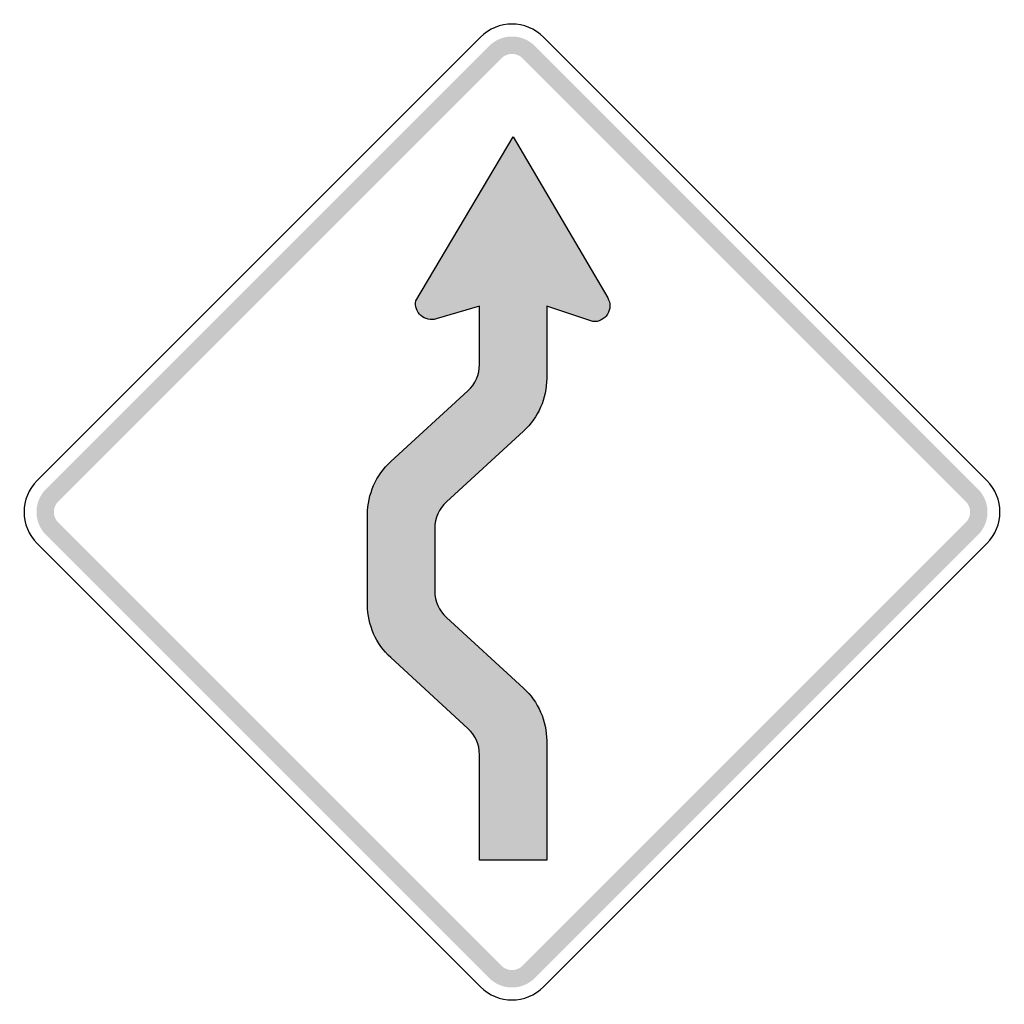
# Model space of a CAD drawing. Header units: inches. Extents: x -0.5 to 0.5, y -0.5 to 0.5.
import ezdxf

# ---------------------------------------------------------------- set-up
doc = ezdxf.new("R2010")
doc.units = ezdxf.units.IN
doc.header["$MEASUREMENT"] = 0

msp = doc.modelspace()

# ---------------------------------------------------------------- hatches: boundary and pattern name
for points in [[(0.02322, 0.47331), (0.02083, 0.47548), (0.01824, 0.4774), (0.01548, 0.47905), (0.01257, 0.48043), (0.00953, 0.48152), (0.00641, 0.4823), (0.00322, 0.48277), (0, 0.48293), (-0.00322, 0.48277), (-0.00641, 0.4823), (-0.00953, 0.48152), (-0.01257, 0.48043), (-0.01548, 0.47905), (-0.01824, 0.4774), (-0.02083, 0.47548), (-0.02322, 0.47331), (-0.01072, 0.46081), (-0.00961, 0.46181), (-0.00842, 0.4627), (-0.00714, 0.46346), (-0.0058, 0.4641), (-0.0044, 0.4646), (-0.00296, 0.46496), (-0.00149, 0.46518), (0, 0.46525), (0.00149, 0.46518), (0.00296, 0.46496), (0.0044, 0.4646), (0.0058, 0.4641), (0.00714, 0.46346), (0.00842, 0.4627), (0.00961, 0.46181), (0.01072, 0.46081), (0.02322, 0.47331)], [(-0.02322, 0.47331), (-0.47331, 0.02322), (-0.46081, 0.01072), (-0.01072, 0.46081), (-0.02322, 0.47331)], [(0.47331, 0.02322), (0.02322, 0.47331), (0.01072, 0.46081), (0.46081, 0.01072), (0.47331, 0.02322)], [(-0.47331, 0.02322), (-0.47536, 0.02098), (-0.47718, 0.01856), (-0.47878, 0.01598), (-0.48013, 0.01326), (-0.48123, 0.01044), (-0.48206, 0.00752), (-0.48262, 0.00454), (-0.4829, 0.00152), (-0.4829, -0.00152), (-0.48262, -0.00454), (-0.48206, -0.00752), (-0.48123, -0.01043), (-0.48013, -0.01326), (-0.47878, -0.01598), (-0.47718, -0.01856), (-0.47536, -0.02098), (-0.47331, -0.02322), (-0.46081, -0.01072), (-0.46175, -0.00968), (-0.4626, -0.00856), (-0.46333, -0.00737), (-0.46396, -0.00612), (-0.46446, -0.00482), (-0.46485, -0.00347), (-0.4651, -0.00209), (-0.46523, -0.0007), (-0.46523, 0.0007), (-0.4651, 0.00209), (-0.46485, 0.00347), (-0.46446, 0.00482), (-0.46396, 0.00612), (-0.46333, 0.00738), (-0.4626, 0.00857), (-0.46175, 0.00968), (-0.46081, 0.01072), (-0.47331, 0.02322)], [(0.47331, -0.02322), (0.47536, -0.02098), (0.47718, -0.01856), (0.47878, -0.01598), (0.48013, -0.01326), (0.48123, -0.01043), (0.48206, -0.00752), (0.48262, -0.00454), (0.4829, -0.00152), (0.4829, 0.00152), (0.48262, 0.00454), (0.48206, 0.00752), (0.48123, 0.01044), (0.48013, 0.01326), (0.47878, 0.01598), (0.47718, 0.01856), (0.47536, 0.02098), (0.47331, 0.02322), (0.46081, 0.01072), (0.46175, 0.00968), (0.4626, 0.00857), (0.46333, 0.00738), (0.46396, 0.00612), (0.46446, 0.00482), (0.46485, 0.00347), (0.4651, 0.00209), (0.46523, 0.0007), (0.46523, -0.0007), (0.4651, -0.00209), (0.46485, -0.00347), (0.46446, -0.00482), (0.46396, -0.00612), (0.46333, -0.00737), (0.4626, -0.00856), (0.46175, -0.00968), (0.46081, -0.01072), (0.47331, -0.02322)], [(-0.47331, -0.02322), (-0.02322, -0.47331), (-0.01072, -0.46081), (-0.46081, -0.01072), (-0.47331, -0.02322)], [(0.02322, -0.47331), (0.47331, -0.02322), (0.46081, -0.01072), (0.01072, -0.46081), (0.02322, -0.47331)], [(-0.02322, -0.47331), (-0.02083, -0.47548), (-0.01824, -0.4774), (-0.01548, -0.47905), (-0.01257, -0.48043), (-0.00953, -0.48152), (-0.00641, -0.4823), (-0.00322, -0.48277), (0, -0.48293), (0.00322, -0.48277), (0.00641, -0.4823), (0.00953, -0.48152), (0.01257, -0.48043), (0.01548, -0.47905), (0.01824, -0.4774), (0.02083, -0.47548), (0.02322, -0.47331), (0.01072, -0.46081), (0.00961, -0.46181), (0.00842, -0.46269), (0.00714, -0.46346), (0.0058, -0.46409), (0.0044, -0.4646), (0.00296, -0.46496), (0.00149, -0.46518), (0, -0.46525), (-0.00149, -0.46518), (-0.00296, -0.46496), (-0.0044, -0.4646), (-0.0058, -0.46409), (-0.00714, -0.46346), (-0.00842, -0.46269), (-0.00961, -0.46181), (-0.01072, -0.46081), (-0.02322, -0.47331)]]:
    msp.add_hatch(color=7).paths.add_polyline_path(points)
h = msp.add_hatch(color=7)
edge = h.paths.add_edge_path()
edge.add_line((0.00116, 0.38101), (-0.09774, 0.21458))
edge.add_spline(control_points=[(-0.09774, 0.21458), (-0.09872, 0.20902), (-0.09676, 0.20334), (-0.09254, 0.19957), (-0.08833, 0.1958), (-0.08247, 0.19448), (-0.07705, 0.19608)], knot_values=[0, 0, 0, 0, 1, 1, 1, 2, 2, 2, 2], degree=3, periodic=0)
edge.add_line((-0.07705, 0.19608), (-0.03297, 0.20904))
edge.add_line((-0.03297, 0.20904), (-0.03299, 0.14978))
edge.add_spline(control_points=[(-0.03299, 0.14978), (-0.03299, 0.13959), (-0.03727, 0.12986), (-0.04479, 0.12298)], knot_values=[0, 0, 0, 0, 1, 1, 1, 1], degree=3, periodic=0)
edge.add_line((-0.04479, 0.12298), (-0.1231, 0.05121))
edge.add_spline(control_points=[(-0.1231, 0.05121), (-0.13813, 0.03743), (-0.14669, 0.01797), (-0.14669, -0.00242)], knot_values=[0, 0, 0, 0, 1, 1, 1, 1], degree=3, periodic=0)
edge.add_line((-0.14669, -0.00242), (-0.14669, -0.09431))
edge.add_spline(control_points=[(-0.14669, -0.09431), (-0.14669, -0.11471), (-0.13813, -0.13416), (-0.1231, -0.14794)], knot_values=[0, 0, 0, 0, 1, 1, 1, 1], degree=3, periodic=0)
edge.add_line((-0.1231, -0.14794), (-0.04478, -0.21972))
edge.add_spline(control_points=[(-0.04478, -0.21972), (-0.03726, -0.2266), (-0.03298, -0.23633), (-0.03298, -0.24653)], knot_values=[0, 0, 0, 0, 1, 1, 1, 1], degree=3, periodic=0)
edge.add_line((-0.03298, -0.24653), (-0.03298, -0.35372))
edge.add_line((-0.03298, -0.35372), (0.03522, -0.35361))
edge.add_line((0.03522, -0.35361), (0.03522, -0.23247))
edge.add_spline(control_points=[(0.03522, -0.23247), (0.03522, -0.21208), (0.02666, -0.19262), (0.01163, -0.17884)], knot_values=[0, 0, 0, 0, 1, 1, 1, 1], degree=3, periodic=0)
edge.add_line((0.01163, -0.17884), (-0.06665, -0.1071))
edge.add_spline(control_points=[(-0.06665, -0.1071), (-0.07417, -0.10022), (-0.07845, -0.09049), (-0.07845, -0.08029)], knot_values=[0, 0, 0, 0, 1, 1, 1, 1], degree=3, periodic=0)
edge.add_line((-0.07845, -0.08029), (-0.07845, -0.01644))
edge.add_spline(control_points=[(-0.07845, -0.01644), (-0.07845, -0.00625), (-0.07417, 0.00348), (-0.06665, 0.01037)], knot_values=[0, 0, 0, 0, 1, 1, 1, 1], degree=3, periodic=0)
edge.add_line((-0.06665, 0.01037), (0.01163, 0.08211))
edge.add_spline(control_points=[(0.01163, 0.08211), (0.02665, 0.09587), (0.03521, 0.11531), (0.03522, 0.13569)], knot_values=[0, 0, 0, 0, 1, 1, 1, 1], degree=3, periodic=0)
edge.add_line((0.03522, 0.13569), (0.03527, 0.20904))
edge.add_line((0.03527, 0.20904), (0.08208, 0.19337))
edge.add_spline(control_points=[(0.08208, 0.19337), (0.08804, 0.19289), (0.09377, 0.19577), (0.09694, 0.20083), (0.10011, 0.2059), (0.1002, 0.21231), (0.09718, 0.21746)], knot_values=[0, 0, 0, 0, 1, 1, 1, 2, 2, 2, 2], degree=3, periodic=0)
edge.add_line((0.09718, 0.21746), (0.00116, 0.38101))

# ---------------------------------------------------------------- linework, layer by layer
at = {"color": 7}
for points in [[(-0.03215, 0.48224), (-0.48224, 0.03215)], [(0.48224, 0.03215), (0.03215, 0.48224)], [(-0.09774, 0.21458), (0.00116, 0.38101), (0.09718, 0.21746)], [(-0.03299, 0.14978), (-0.03297, 0.20904), (-0.07705, 0.19608)], [(0.08208, 0.19337), (0.03527, 0.20904), (0.03522, 0.13569)], [(-0.1231, 0.05121), (-0.04479, 0.12298)], [(0.01163, 0.08211), (-0.06665, 0.01037)], [(-0.14669, -0.09431), (-0.14669, -0.00242)], [(-0.07845, -0.01644), (-0.07845, -0.08029)], [(-0.48224, -0.03215), (-0.03215, -0.48224)], [(0.03215, -0.48224), (0.48224, -0.03215)], [(-0.06665, -0.1071), (0.01163, -0.17884)], [(-0.04478, -0.21972), (-0.1231, -0.14794)], [(0.03522, -0.23247), (0.03522, -0.35361), (-0.03298, -0.35372), (-0.03298, -0.24653)]]:
    msp.add_lwpolyline(points, dxfattribs=at)
for points in [[(0.03215, 0.48224), (0.01439, 0.5), (-0.01439, 0.5), (-0.03215, 0.48224)], [(-0.04479, 0.12298), (-0.03727, 0.12986), (-0.03299, 0.13959), (-0.03299, 0.14978)], [(0.03522, 0.13569), (0.03521, 0.11531), (0.02665, 0.09587), (0.01163, 0.08211)], [(-0.14669, -0.00242), (-0.14669, 0.01797), (-0.13813, 0.03743), (-0.1231, 0.05121)], [(-0.48224, 0.03215), (-0.5, 0.01439), (-0.5, -0.01439), (-0.48224, -0.03215)], [(0.48224, -0.03215), (0.5, -0.01439), (0.5, 0.01439), (0.48224, 0.03215)], [(-0.06665, 0.01037), (-0.07417, 0.00348), (-0.07845, -0.00625), (-0.07845, -0.01644)], [(-0.07845, -0.08029), (-0.07845, -0.09049), (-0.07417, -0.10022), (-0.06665, -0.1071)], [(-0.1231, -0.14794), (-0.13813, -0.13416), (-0.14669, -0.11471), (-0.14669, -0.09431)], [(0.01163, -0.17884), (0.02666, -0.19262), (0.03522, -0.21208), (0.03522, -0.23247)], [(-0.03298, -0.24653), (-0.03298, -0.23633), (-0.03726, -0.2266), (-0.04478, -0.21972)], [(-0.03215, -0.48224), (-0.01439, -0.5), (0.01439, -0.5), (0.03215, -0.48224)]]:
    msp.add_open_spline(points, degree=3, dxfattribs=at)
for points in [[(-0.07705, 0.19608), (-0.08247, 0.19448), (-0.08833, 0.1958), (-0.09254, 0.19957), (-0.09676, 0.20334), (-0.09872, 0.20902), (-0.09774, 0.21458)], [(0.09718, 0.21746), (0.1002, 0.21231), (0.10011, 0.2059), (0.09694, 0.20083), (0.09377, 0.19577), (0.08804, 0.19289), (0.08208, 0.19337)]]:
    msp.add_open_spline(points, degree=3, knots=[0, 0, 0, 0, 1, 1, 1, 2, 2, 2, 2], dxfattribs=at)

doc.saveas('drawing.dxf')
